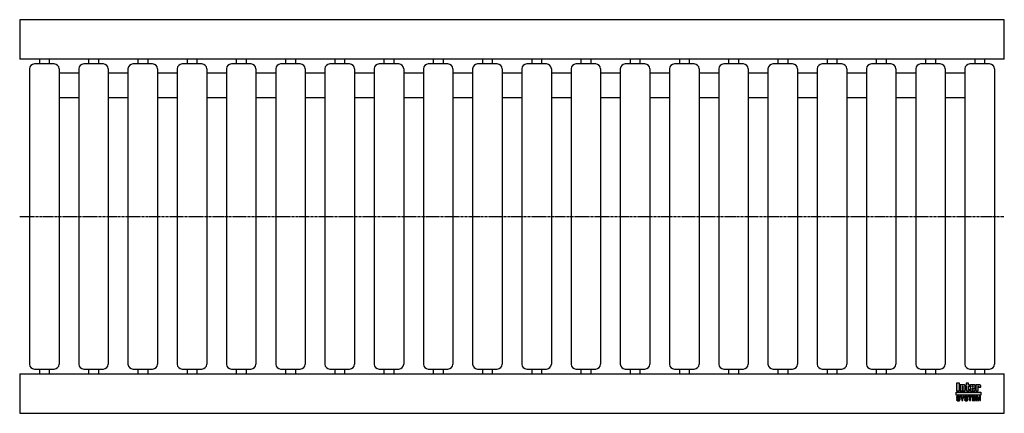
# Model space of a CAD drawing. Header units: millimetres. Extents: x 0 to 1000, y -200 to 200.
import ezdxf

# ---------------------------------------------------------------- set-up
doc = ezdxf.new("R2010")
doc.units = ezdxf.units.MM
doc.header["$LTSCALE"] = 2
doc.linetypes.add('CENTER', pattern=[2, 1.25, -0.25, 0.25, -0.25])
doc.layers.get('0').update_dxf_attribs({"linetype": 'CONTINUOUS', "lineweight": 50})
for name, color, linetype, lineweight in [('Centre Lines', 4, 'CENTER', 25), ('Frame', 1, 'CONTINUOUS', 25), ('Midi', 70, 'CONTINUOUS', 25), ('Rollers', 7, 'CONTINUOUS', 25)]:
    doc.layers.add(name, color=color, linetype=linetype, lineweight=lineweight)

# ---------------------------------------------------------------- blocks, each defined once
blk = doc.blocks.new('A$C0E344FC3')
at = {"layer": 'Rollers'}
for p, q in [((25, 155), (5, 155)), ((10, 160), (10, 155)), ((20, 160), (20, 155)), ((0, 150), (0, -150)), ((30, 150), (30, -150)), ((5, -155), (25, -155)), ((10, -155), (10, -160)), ((20, -155), (20, -160))]:
    blk.add_line(p, q, dxfattribs=at)
for centre, start, end in [((5, 150), 90, 180), ((25, 150), 0, 90), ((5, -150), 180, 270), ((25, -150), 270, 0)]:
    blk.add_arc(centre, 5, start, end, dxfattribs=at)

msp = doc.modelspace()

# ---------------------------------------------------------------- hatches: boundary and pattern name
at = {"layer": 'Frame'}
h = msp.add_hatch(color=254, dxfattribs=at)
h.paths.add_polyline_path([(973.3, -172.7), (973.3, -172.6), (973.4, -172.6), (973.4, -172.5), (973.4, -172.5), (973.5, -172.5), (973.6, -172.5), (973.7, -172.5), (973.7, -172.5), (973.8, -172.5), (973.8, -172.6), (973.9, -172.6), (973.9, -172.7), (973.9, -172.8), (973.9, -172.9), (973.9, -173.5), (976.1, -173.5), (976.1, -172.8), (976.1, -172.6), (976.1, -172.4), (976.1, -172.2), (976, -172), (975.9, -171.9), (975.9, -171.7), (975.8, -171.6), (975.7, -171.5), (975.6, -171.4), (975.5, -171.3), (975.4, -171.2), (975.2, -171.1), (975.1, -171.1), (974.9, -171), (974.7, -171), (974.6, -171), (974.5, -171), (974.4, -171), (974.3, -171), (974.2, -171), (974.1, -171.1), (974, -171.1), (973.9, -171.1), (973.9, -171.1), (973.8, -171.1), (973.7, -171.2), (973.6, -171.2), (973.5, -171.2), (973.5, -171.3), (973.4, -171.3), (973.3, -171.4), (973.2, -171.4), (973.2, -171), (971, -171), (971, -177.3), (973.3, -177.3), (973.3, -172.9), (973.3, -172.8)])
h.paths.add_polyline_path([(970.4, -172.5), (970.4, -172.3), (970.4, -172.1), (970.4, -171.9), (970.4, -171.8), (970.3, -171.7), (970.3, -171.5), (970.2, -171.4), (970.1, -171.3), (970, -171.3), (969.9, -171.2), (969.8, -171.1), (969.6, -171.1), (969.5, -171.1), (969.3, -171), (969.1, -171), (968.9, -171), (966.7, -171), (966.5, -171), (966.3, -171), (966.1, -171.1), (965.9, -171.1), (965.8, -171.1), (965.7, -171.2), (965.6, -171.3), (965.5, -171.3), (965.4, -171.4), (965.3, -171.5), (965.3, -171.7), (965.2, -171.8), (965.2, -171.9), (965.2, -172.1), (965.2, -172.3), (965.2, -172.5), (965.2, -175.9), (965.2, -176.1), (965.2, -176.3), (965.2, -176.4), (965.2, -176.6), (965.3, -176.7), (965.3, -176.8), (965.4, -176.9), (965.5, -177), (965.6, -177.1), (965.7, -177.1), (965.8, -177.2), (965.9, -177.2), (966.1, -177.3), (966.3, -177.3), (966.5, -177.3), (966.7, -177.3), (968.9, -177.3), (969.1, -177.3), (969.3, -177.3), (969.5, -177.3), (969.6, -177.2), (969.8, -177.2), (969.9, -177.1), (970, -177.1), (970.1, -177), (970.2, -176.9), (970.3, -176.8), (970.3, -176.7), (970.4, -176.6), (970.4, -176.4), (970.4, -176.3), (970.4, -176.1), (970.4, -175.9), (970.4, -174.8), (968.1, -174.8), (968.1, -175.6), (968.1, -175.8), (968.1, -175.8), (968.1, -175.9), (968, -176), (968, -176), (967.9, -176.1), (967.9, -176.1), (967.8, -176.1), (967.7, -176.1), (967.7, -176.1), (967.6, -176), (967.6, -176), (967.5, -175.9), (967.5, -175.8), (967.5, -175.8), (967.5, -175.6), (967.5, -174.3), (970.4, -174.3)])
h.paths.add_polyline_path([(968.1, -173.2), (967.5, -173.2), (967.5, -172.7), (967.5, -172.6), (967.5, -172.5), (967.5, -172.4), (967.5, -172.3), (967.6, -172.3), (967.6, -172.2), (967.7, -172.2), (967.8, -172.2), (967.9, -172.2), (968, -172.2), (968, -172.3), (968.1, -172.3), (968.1, -172.4), (968.1, -172.5), (968.1, -172.6), (968.1, -172.7)], flags=16)
h.paths.add_polyline_path([(963.7, -172.3), (964.6, -172.3), (964.6, -171), (963.7, -171), (963.7, -169.3), (961.4, -169.3), (961.4, -171), (960.8, -171), (960.8, -172.3), (961.4, -172.3), (961.4, -175.9), (961.4, -176.1), (961.4, -176.2), (961.4, -176.4), (961.5, -176.5), (961.5, -176.7), (961.6, -176.8), (961.6, -176.9), (961.7, -177), (961.8, -177), (961.9, -177.1), (962, -177.2), (962.2, -177.2), (962.3, -177.2), (962.5, -177.3), (962.7, -177.3), (962.9, -177.3), (964.6, -177.3), (964.6, -176.1), (964.2, -176.1), (964.1, -176.1), (964, -176.1), (963.9, -176.1), (963.8, -176), (963.8, -176), (963.7, -175.9), (963.7, -175.9), (963.7, -175.8)])
h.paths.add_polyline_path([(960.3, -172.8), (960.3, -172.6), (960.3, -172.4), (960.3, -172.2), (960.2, -172), (960.2, -171.9), (960.1, -171.7), (960, -171.6), (959.9, -171.5), (959.8, -171.4), (959.7, -171.3), (959.5, -171.2), (959.4, -171.1), (959.3, -171.1), (959.1, -171), (958.9, -171), (958.7, -171), (958.6, -171), (958.5, -171), (958.4, -171), (958.3, -171), (958.3, -171.1), (958.2, -171.1), (958.1, -171.1), (958, -171.1), (957.9, -171.1), (957.8, -171.2), (957.7, -171.2), (957.6, -171.2), (957.6, -171.3), (957.5, -171.3), (957.4, -171.4), (957.3, -171.4), (957.3, -171), (955.1, -171), (955.1, -177.3), (957.4, -177.3), (957.4, -172.9), (957.4, -172.8), (957.4, -172.7), (957.4, -172.6), (957.5, -172.6), (957.5, -172.5), (957.5, -172.5), (957.6, -172.5), (957.7, -172.5), (957.8, -172.5), (957.8, -172.5), (957.9, -172.5), (958, -172.6), (958, -172.6), (958, -172.7), (958, -172.8), (958, -172.9), (958, -177.3), (960.3, -177.3)])
h.paths.add_polyline_path([(954.4, -169.3), (951.3, -169.3), (951.3, -177.3), (954.4, -177.3)])
msp.add_hatch(color=1, dxfattribs=at).paths.add_polyline_path([(976.2, -181.6), (976.2, -178.4), (951.2, -178.4), (951.2, -181.6)])
h = msp.add_hatch(color=7, dxfattribs=at)
h.paths.add_polyline_path([(972.8, -182.7), (971.5, -182.7), (971.5, -187.1), (972.3, -187.1), (972.3, -183.4), (972.4, -183.4), (973.2, -187.1), (974.1, -187.1), (974.9, -183.4), (975, -183.4), (975, -187.1), (975.8, -187.1), (975.8, -182.7), (974.5, -182.7), (973.7, -186.2)])
h.paths.add_polyline_path([(970.8, -182.7), (967.5, -182.7), (967.5, -187.1), (970.9, -187.1), (970.9, -186.4), (968.4, -186.4), (968.4, -185.2), (970.6, -185.2), (970.6, -184.4), (968.4, -184.4), (968.4, -183.4), (970.8, -183.4)])
h.paths.add_polyline_path([(967.1, -182.7), (963.4, -182.7), (963.4, -183.4), (964.7, -183.4), (964.7, -187.1), (965.7, -187.1), (965.7, -183.4), (967.1, -183.4)])
h.paths.add_polyline_path([(962.5, -182.9), (962.3, -182.8), (962.2, -182.7), (962, -182.6), (961.8, -182.6), (961.5, -182.6), (961.3, -182.6), (961.1, -182.6), (960.9, -182.6), (960.7, -182.6), (960.6, -182.7), (960.4, -182.7), (960.3, -182.8), (960.2, -182.8), (960, -182.9), (959.9, -183), (959.9, -183.1), (959.8, -183.2), (959.7, -183.3), (959.7, -183.5), (959.6, -183.6), (959.6, -183.8), (959.6, -183.9), (959.6, -184.1), (959.6, -184.2), (959.6, -184.4), (959.7, -184.5), (959.8, -184.6), (959.8, -184.7), (959.9, -184.8), (960, -184.9), (960.1, -185), (960.2, -185), (960.3, -185.1), (960.5, -185.1), (960.6, -185.2), (960.8, -185.2), (960.9, -185.2), (961, -185.3), (961.1, -185.3), (961.2, -185.3), (961.2, -185.3), (961.3, -185.3), (961.3, -185.3), (961.4, -185.3), (961.4, -185.3), (961.5, -185.4), (961.7, -185.4), (961.8, -185.4), (962, -185.5), (962.1, -185.5), (962.2, -185.6), (962.3, -185.7), (962.3, -185.8), (962.3, -185.9), (962.3, -186.1), (962.2, -186.2), (962.1, -186.3), (962, -186.4), (961.8, -186.4), (961.7, -186.5), (961.5, -186.5), (961.3, -186.5), (961.2, -186.5), (961, -186.5), (960.8, -186.4), (960.7, -186.3), (960.6, -186.2), (960.5, -186.1), (960.4, -186), (960.4, -185.8), (959.5, -185.8), (959.5, -186), (959.6, -186.2), (959.6, -186.3), (959.7, -186.5), (959.8, -186.6), (959.9, -186.7), (960, -186.8), (960.1, -186.9), (960.2, -187), (960.4, -187.1), (960.5, -187.1), (960.7, -187.2), (960.9, -187.2), (961.1, -187.3), (961.3, -187.3), (961.5, -187.3), (961.6, -187.3), (961.6, -187.3), (961.8, -187.3), (961.9, -187.2), (962, -187.2), (962.2, -187.2), (962.3, -187.1), (962.5, -187), (962.6, -187), (962.7, -186.9), (962.9, -186.7), (963, -186.6), (963.1, -186.4), (963.1, -186.3), (963.2, -186.1), (963.2, -185.8), (963.2, -185.7), (963.2, -185.5), (963.2, -185.4), (963.1, -185.3), (963.1, -185.2), (963, -185.1), (963, -185.1), (962.9, -185), (962.8, -184.9), (962.7, -184.8), (962.6, -184.8), (962.5, -184.7), (962.4, -184.7), (962.2, -184.7), (962.1, -184.6), (961.9, -184.6), (961.8, -184.6), (961.8, -184.5), (961.7, -184.5), (961.6, -184.5), (961.6, -184.5), (961.5, -184.5), (961.4, -184.4), (961.3, -184.4), (961.3, -184.4), (961.2, -184.4), (961.1, -184.4), (961.1, -184.4), (961, -184.4), (960.9, -184.3), (960.9, -184.3), (960.8, -184.3), (960.7, -184.3), (960.6, -184.2), (960.6, -184.2), (960.5, -184.1), (960.5, -184), (960.5, -184), (960.5, -183.9), (960.4, -183.8), (960.5, -183.7), (960.5, -183.6), (960.6, -183.5), (960.7, -183.4), (960.8, -183.4), (961, -183.4), (961.1, -183.3), (961.2, -183.3), (961.4, -183.3), (961.6, -183.4), (961.7, -183.4), (961.9, -183.5), (962, -183.5), (962.1, -183.7), (962.1, -183.8), (962.2, -184), (963.1, -184), (963.1, -183.9), (963, -183.7), (963, -183.6), (963, -183.5), (962.9, -183.4), (962.9, -183.3), (962.8, -183.2), (962.7, -183), (962.6, -182.9)])
h.paths.add_polyline_path([(959.3, -182.7), (958.3, -182.7), (957.4, -184.6), (956.4, -182.7), (955.3, -182.7), (956.9, -185.5), (956.9, -187.1), (957.8, -187.1), (957.8, -185.5)])
h.paths.add_polyline_path([(954.4, -182.9), (954.2, -182.8), (954.1, -182.7), (953.9, -182.6), (953.7, -182.6), (953.5, -182.6), (953.2, -182.6), (953, -182.6), (952.8, -182.6), (952.7, -182.6), (952.5, -182.7), (952.4, -182.7), (952.2, -182.8), (952.1, -182.8), (952, -182.9), (951.9, -183), (951.8, -183.1), (951.7, -183.2), (951.6, -183.3), (951.6, -183.5), (951.6, -183.6), (951.5, -183.8), (951.5, -183.9), (951.5, -184.1), (951.5, -184.2), (951.6, -184.4), (951.6, -184.5), (951.7, -184.6), (951.7, -184.7), (951.8, -184.8), (951.9, -184.9), (952, -185), (952.2, -185), (952.3, -185.1), (952.4, -185.1), (952.5, -185.2), (952.7, -185.2), (952.8, -185.2), (953, -185.3), (953, -185.3), (953.1, -185.3), (953.1, -185.3), (953.2, -185.3), (953.3, -185.3), (953.3, -185.3), (953.4, -185.3), (953.4, -185.4), (953.6, -185.4), (953.7, -185.4), (953.9, -185.5), (954, -185.5), (954.1, -185.6), (954.2, -185.7), (954.2, -185.8), (954.2, -185.9), (954.2, -186.1), (954.1, -186.2), (954, -186.3), (953.9, -186.4), (953.8, -186.4), (953.6, -186.5), (953.4, -186.5), (953.2, -186.5), (953.1, -186.5), (952.9, -186.5), (952.8, -186.4), (952.6, -186.3), (952.5, -186.2), (952.4, -186.1), (952.4, -186), (952.4, -185.8), (951.5, -185.8), (951.5, -186), (951.5, -186.2), (951.5, -186.3), (951.6, -186.5), (951.7, -186.6), (951.8, -186.7), (951.9, -186.8), (952, -186.9), (952.1, -187), (952.3, -187.1), (952.5, -187.1), (952.6, -187.2), (952.8, -187.2), (953, -187.3), (953.2, -187.3), (953.4, -187.3), (953.5, -187.3), (953.6, -187.3), (953.7, -187.3), (953.8, -187.2), (954, -187.2), (954.1, -187.2), (954.3, -187.1), (954.4, -187), (954.5, -187), (954.7, -186.9), (954.8, -186.7), (954.9, -186.6), (955, -186.4), (955.1, -186.3), (955.1, -186.1), (955.1, -185.8), (955.1, -185.7), (955.1, -185.5), (955.1, -185.4), (955.1, -185.3), (955, -185.2), (955, -185.1), (954.9, -185.1), (954.8, -185), (954.7, -184.9), (954.6, -184.8), (954.5, -184.8), (954.4, -184.7), (954.3, -184.7), (954.1, -184.7), (954, -184.6), (953.8, -184.6), (953.8, -184.6), (953.7, -184.5), (953.6, -184.5), (953.6, -184.5), (953.5, -184.5), (953.4, -184.5), (953.3, -184.4), (953.3, -184.4), (953.2, -184.4), (953.1, -184.4), (953.1, -184.4), (953, -184.4), (952.9, -184.4), (952.9, -184.3), (952.8, -184.3), (952.7, -184.3), (952.6, -184.3), (952.6, -184.2), (952.5, -184.2), (952.5, -184.1), (952.4, -184), (952.4, -184), (952.4, -183.9), (952.4, -183.8), (952.4, -183.7), (952.5, -183.6), (952.6, -183.5), (952.7, -183.4), (952.8, -183.4), (952.9, -183.4), (953, -183.3), (953.2, -183.3), (953.3, -183.3), (953.5, -183.4), (953.7, -183.4), (953.8, -183.5), (953.9, -183.5), (954, -183.7), (954.1, -183.8), (954.1, -184), (955, -184), (955, -183.9), (955, -183.7), (955, -183.6), (954.9, -183.5), (954.9, -183.4), (954.8, -183.3), (954.7, -183.2), (954.6, -183), (954.5, -182.9)])

# ---------------------------------------------------------------- linework, layer by layer
at = {"layer": 'Centre Lines'}
msp.add_line((0, 0), (1000, 0), dxfattribs=at)
at = {"layer": 'Frame', "color": 7, "linetype": 'Continuous'}
for p, q in [((951.3, -169.3), (951.3, -177.3)), ((954.4, -169.3), (951.3, -169.3)), ((954.4, -177.3), (954.4, -169.3)), ((963.7, -169.3), (961.4, -169.3)), ((961.4, -169.3), (961.4, -171)), ((963.7, -171), (963.7, -169.3)), ((951.3, -177.3), (954.4, -177.3)), ((955.1, -171), (955.1, -177.3)), ((957.3, -171), (955.1, -171)), ((955.1, -177.3), (957.4, -177.3)), ((957.3, -171.4), (957.3, -171)), ((957.4, -171.4), (957.3, -171.4)), ((957.5, -171.3), (957.4, -171.4)), ((957.4, -172.7), (957.4, -172.6)), ((957.4, -172.6), (957.5, -172.6)), ((957.4, -172.8), (957.4, -172.7)), ((957.4, -172.9), (957.4, -172.8)), ((957.4, -177.3), (957.4, -172.9)), ((957.6, -171.3), (957.5, -171.3)), ((957.5, -172.6), (957.5, -172.5)), ((957.5, -172.5), (957.5, -172.5)), ((957.5, -172.5), (957.6, -172.5)), ((957.7, -171.2), (957.6, -171.2)), ((957.6, -171.2), (957.6, -171.3)), ((957.6, -172.5), (957.7, -172.5)), ((957.8, -171.2), (957.7, -171.2)), ((957.7, -172.5), (957.8, -172.5)), ((957.9, -171.1), (957.8, -171.2)), ((957.8, -172.5), (957.8, -172.5)), ((957.8, -172.5), (957.9, -172.5)), ((958, -171.1), (957.9, -171.1)), ((957.9, -172.5), (958, -172.6)), ((958.1, -171.1), (958, -171.1)), ((958, -172.6), (958, -172.7)), ((958, -172.6), (958, -172.6)), ((958, -172.7), (958, -172.8)), ((958, -172.8), (958, -172.9)), ((958, -172.9), (958, -177.3)), ((958, -177.3), (960.3, -177.3)), ((958.2, -171.1), (958.1, -171.1)), ((958.3, -171.1), (958.2, -171.1)), ((958.4, -171), (958.3, -171)), ((958.3, -171), (958.3, -171.1)), ((958.5, -171), (958.4, -171)), ((958.6, -171), (958.5, -171)), ((958.7, -171), (958.6, -171)), ((958.9, -171), (958.7, -171)), ((959.1, -171), (958.9, -171)), ((959.3, -171.1), (959.1, -171)), ((959.4, -171.1), (959.3, -171.1)), ((959.5, -171.2), (959.4, -171.1)), ((959.7, -171.3), (959.5, -171.2)), ((959.8, -171.4), (959.7, -171.3)), ((959.9, -171.5), (959.8, -171.4)), ((960, -171.6), (959.9, -171.5)), ((960.1, -171.7), (960, -171.6)), ((960.2, -171.9), (960.1, -171.7)), ((960.2, -172), (960.2, -171.9)), ((960.3, -172.2), (960.2, -172)), ((960.3, -172.4), (960.3, -172.2)), ((960.3, -172.6), (960.3, -172.4)), ((960.3, -172.8), (960.3, -172.6)), ((960.3, -177.3), (960.3, -172.8)), ((961.4, -171), (960.8, -171)), ((960.8, -171), (960.8, -172.3)), ((960.8, -172.3), (961.4, -172.3)), ((961.4, -172.3), (961.4, -175.9)), ((961.4, -175.9), (961.4, -176.1)), ((961.4, -176.1), (961.4, -176.2)), ((961.4, -176.2), (961.4, -176.4)), ((961.4, -176.4), (961.5, -176.5)), ((961.5, -176.5), (961.5, -176.7)), ((961.5, -176.7), (961.6, -176.8)), ((961.6, -176.8), (961.6, -176.9)), ((961.6, -176.9), (961.7, -177)), ((961.7, -177), (961.8, -177)), ((961.8, -177), (961.9, -177.1)), ((961.9, -177.1), (962, -177.2)), ((962, -177.2), (962.2, -177.2)), ((962.2, -177.2), (962.3, -177.2)), ((962.3, -177.2), (962.5, -177.3)), ((962.5, -177.3), (962.7, -177.3)), ((962.7, -177.3), (962.9, -177.3)), ((962.9, -177.3), (964.6, -177.3)), ((964.6, -171), (963.7, -171)), ((963.7, -175.8), (963.7, -172.3)), ((963.7, -172.3), (964.6, -172.3)), ((963.7, -175.9), (963.7, -175.8)), ((963.8, -176), (963.7, -175.9)), ((963.7, -175.9), (963.7, -175.9)), ((963.9, -176.1), (963.8, -176)), ((963.8, -176), (963.8, -176)), ((964, -176.1), (963.9, -176.1)), ((964.1, -176.1), (964, -176.1)), ((964.2, -176.1), (964.1, -176.1)), ((964.6, -176.1), (964.2, -176.1)), ((964.6, -172.3), (964.6, -171)), ((964.6, -177.3), (964.6, -176.1)), ((965.3, -171.7), (965.2, -171.8)), ((965.2, -171.8), (965.2, -171.9)), ((965.2, -171.9), (965.2, -172.1)), ((965.2, -172.1), (965.2, -172.3)), ((965.2, -172.3), (965.2, -172.5)), ((965.2, -172.5), (965.2, -175.9)), ((965.2, -175.9), (965.2, -176.1)), ((965.2, -176.1), (965.2, -176.3)), ((965.2, -176.3), (965.2, -176.4)), ((965.2, -176.4), (965.2, -176.6)), ((965.2, -176.6), (965.3, -176.7)), ((965.4, -171.4), (965.3, -171.5)), ((965.3, -171.5), (965.3, -171.7)), ((965.3, -176.7), (965.3, -176.8)), ((965.3, -176.8), (965.4, -176.9)), ((965.5, -171.3), (965.4, -171.4)), ((965.4, -176.9), (965.5, -177)), ((965.6, -171.3), (965.5, -171.3)), ((965.5, -177), (965.6, -177.1)), ((965.7, -171.2), (965.6, -171.3)), ((965.6, -177.1), (965.7, -177.1)), ((965.8, -171.1), (965.7, -171.2)), ((965.7, -177.1), (965.8, -177.2)), ((965.9, -171.1), (965.8, -171.1)), ((965.8, -177.2), (965.9, -177.2)), ((966.1, -171.1), (965.9, -171.1)), ((965.9, -177.2), (966.1, -177.3)), ((966.3, -171), (966.1, -171.1)), ((966.1, -177.3), (966.3, -177.3)), ((966.5, -171), (966.3, -171)), ((966.3, -177.3), (966.5, -177.3)), ((966.7, -171), (966.5, -171)), ((966.5, -177.3), (966.7, -177.3)), ((968.9, -171), (966.7, -171)), ((966.7, -177.3), (968.9, -177.3)), ((967.5, -172.4), (967.5, -172.3)), ((967.5, -172.3), (967.6, -172.3)), ((967.5, -172.5), (967.5, -172.4)), ((967.5, -172.6), (967.5, -172.5)), ((967.5, -172.7), (967.5, -172.6)), ((967.5, -173.2), (967.5, -172.7)), ((968.1, -173.2), (967.5, -173.2)), ((967.5, -175.6), (967.5, -174.3)), ((967.5, -174.3), (970.4, -174.3)), ((967.5, -175.8), (967.5, -175.6)), ((967.5, -175.9), (967.5, -175.8)), ((967.5, -175.8), (967.5, -175.8)), ((967.6, -176), (967.5, -175.9)), ((967.6, -172.3), (967.6, -172.2)), ((967.6, -172.2), (967.7, -172.2)), ((967.7, -176.1), (967.6, -176)), ((967.6, -176), (967.6, -176)), ((967.7, -172.2), (967.8, -172.2)), ((967.8, -176.1), (967.7, -176.1)), ((967.7, -176.1), (967.7, -176.1)), ((967.8, -172.2), (967.9, -172.2)), ((967.9, -176.1), (967.8, -176.1)), ((967.9, -172.2), (968, -172.2)), ((968, -176), (967.9, -176.1)), ((967.9, -176.1), (967.9, -176.1)), ((968, -172.2), (968, -172.3)), ((968, -172.3), (968.1, -172.3)), ((968.1, -175.9), (968, -176)), ((968, -176), (968, -176)), ((968.1, -172.3), (968.1, -172.4)), ((968.1, -172.4), (968.1, -172.5)), ((968.1, -172.5), (968.1, -172.6)), ((968.1, -172.6), (968.1, -172.7)), ((968.1, -172.7), (968.1, -173.2)), ((968.1, -174.8), (968.1, -175.6)), ((970.4, -174.8), (968.1, -174.8)), ((968.1, -175.6), (968.1, -175.8)), ((968.1, -175.8), (968.1, -175.8)), ((968.1, -175.8), (968.1, -175.9)), ((969.1, -171), (968.9, -171)), ((968.9, -177.3), (969.1, -177.3)), ((969.3, -171), (969.1, -171)), ((969.1, -177.3), (969.3, -177.3)), ((969.5, -171.1), (969.3, -171)), ((969.3, -177.3), (969.5, -177.3)), ((969.6, -171.1), (969.5, -171.1)), ((969.5, -177.3), (969.6, -177.2)), ((969.8, -171.1), (969.6, -171.1)), ((969.6, -177.2), (969.8, -177.2)), ((969.9, -171.2), (969.8, -171.1)), ((969.8, -177.2), (969.9, -177.1)), ((970, -171.3), (969.9, -171.2)), ((969.9, -177.1), (970, -177.1)), ((970.1, -171.3), (970, -171.3)), ((970, -177.1), (970.1, -177)), ((970.2, -171.4), (970.1, -171.3)), ((970.1, -177), (970.2, -176.9)), ((970.3, -171.5), (970.2, -171.4)), ((970.2, -176.9), (970.3, -176.8)), ((970.3, -171.7), (970.3, -171.5)), ((970.4, -171.8), (970.3, -171.7)), ((970.3, -176.7), (970.4, -176.6)), ((970.3, -176.8), (970.3, -176.7)), ((970.4, -171.9), (970.4, -171.8)), ((970.4, -172.1), (970.4, -171.9)), ((970.4, -172.3), (970.4, -172.1)), ((970.4, -172.5), (970.4, -172.3)), ((970.4, -174.3), (970.4, -172.5)), ((970.4, -175.9), (970.4, -174.8)), ((970.4, -176.1), (970.4, -175.9)), ((970.4, -176.3), (970.4, -176.1)), ((970.4, -176.4), (970.4, -176.3)), ((970.4, -176.6), (970.4, -176.4)), ((971, -171), (971, -177.3)), ((973.2, -171), (971, -171)), ((971, -177.3), (973.3, -177.3)), ((973.2, -171.4), (973.2, -171)), ((973.3, -171.4), (973.2, -171.4)), ((973.4, -171.3), (973.3, -171.4)), ((973.3, -172.7), (973.3, -172.6)), ((973.3, -172.6), (973.4, -172.6)), ((973.3, -172.8), (973.3, -172.7)), ((973.3, -172.9), (973.3, -172.8)), ((973.3, -177.3), (973.3, -172.9)), ((973.5, -171.3), (973.4, -171.3)), ((973.4, -172.6), (973.4, -172.5)), ((973.4, -172.5), (973.4, -172.5)), ((973.4, -172.5), (973.5, -172.5)), ((973.6, -171.2), (973.5, -171.2)), ((973.5, -171.2), (973.5, -171.3)), ((973.5, -172.5), (973.6, -172.5)), ((973.7, -171.2), (973.6, -171.2)), ((973.6, -172.5), (973.7, -172.5)), ((973.8, -171.1), (973.7, -171.2)), ((973.7, -172.5), (973.7, -172.5)), ((973.7, -172.5), (973.8, -172.5)), ((973.9, -171.1), (973.8, -171.1)), ((973.8, -172.5), (973.8, -172.6)), ((973.8, -172.6), (973.9, -172.6)), ((974, -171.1), (973.9, -171.1)), ((973.9, -171.1), (973.9, -171.1)), ((973.9, -172.6), (973.9, -172.7)), ((973.9, -172.7), (973.9, -172.8)), ((973.9, -172.8), (973.9, -172.9)), ((973.9, -172.9), (973.9, -173.5)), ((973.9, -173.5), (976.1, -173.5)), ((974.1, -171.1), (974, -171.1)), ((974.2, -171), (974.1, -171.1)), ((974.3, -171), (974.2, -171)), ((974.4, -171), (974.3, -171)), ((974.5, -171), (974.4, -171)), ((974.6, -171), (974.5, -171)), ((974.7, -171), (974.6, -171)), ((974.9, -171), (974.7, -171)), ((975.1, -171.1), (974.9, -171)), ((975.2, -171.1), (975.1, -171.1)), ((975.4, -171.2), (975.2, -171.1)), ((975.5, -171.3), (975.4, -171.2)), ((975.6, -171.4), (975.5, -171.3)), ((975.7, -171.5), (975.6, -171.4)), ((975.8, -171.6), (975.7, -171.5)), ((975.9, -171.7), (975.8, -171.6)), ((975.9, -171.9), (975.9, -171.7)), ((976, -172), (975.9, -171.9)), ((976.1, -172.2), (976, -172)), ((976.1, -172.4), (976.1, -172.2)), ((976.1, -172.6), (976.1, -172.4)), ((976.1, -172.8), (976.1, -172.6)), ((976.1, -173.5), (976.1, -172.8)), ((951.6, -183.6), (951.5, -183.8)), ((951.5, -183.8), (951.5, -183.9)), ((951.5, -183.9), (951.5, -184.1)), ((951.5, -184.1), (951.5, -184.2)), ((951.5, -184.2), (951.6, -184.4)), ((951.5, -185.8), (951.5, -186)), ((952.4, -185.8), (951.5, -185.8)), ((951.5, -186), (951.5, -186.2)), ((951.5, -186.2), (951.5, -186.3)), ((951.5, -186.3), (951.6, -186.5)), ((951.7, -183.2), (951.6, -183.3)), ((951.6, -183.3), (951.6, -183.5)), ((951.6, -183.5), (951.6, -183.6)), ((951.6, -184.4), (951.6, -184.5)), ((951.6, -184.5), (951.7, -184.6)), ((951.6, -186.5), (951.7, -186.6)), ((951.8, -183.1), (951.7, -183.2)), ((951.7, -184.6), (951.7, -184.7)), ((951.7, -184.7), (951.8, -184.8)), ((951.7, -186.6), (951.8, -186.7)), ((951.9, -183), (951.8, -183.1)), ((951.8, -184.8), (951.9, -184.9)), ((951.8, -186.7), (951.9, -186.8)), ((952, -182.9), (951.9, -183)), ((951.9, -184.9), (952, -185)), ((951.9, -186.8), (952, -186.9)), ((952.1, -182.8), (952, -182.9)), ((952, -185), (952.2, -185)), ((952, -186.9), (952.1, -187)), ((952.2, -182.8), (952.1, -182.8)), ((952.1, -187), (952.3, -187.1)), ((952.4, -182.7), (952.2, -182.8)), ((952.2, -185), (952.3, -185.1)), ((952.3, -185.1), (952.4, -185.1)), ((952.3, -187.1), (952.5, -187.1)), ((952.5, -182.7), (952.4, -182.7)), ((952.4, -183.7), (952.5, -183.6)), ((952.4, -183.8), (952.4, -183.7)), ((952.4, -183.9), (952.4, -183.8)), ((952.4, -184), (952.4, -183.9)), ((952.5, -184.1), (952.4, -184)), ((952.4, -184), (952.4, -184)), ((952.4, -185.1), (952.5, -185.2)), ((952.4, -186), (952.4, -185.8)), ((952.4, -186.1), (952.4, -186)), ((952.5, -186.2), (952.4, -186.1)), ((952.7, -182.6), (952.5, -182.7)), ((952.5, -183.6), (952.6, -183.5)), ((952.5, -184.2), (952.5, -184.1)), ((952.6, -184.2), (952.5, -184.2)), ((952.5, -185.2), (952.7, -185.2)), ((952.6, -186.3), (952.5, -186.2)), ((952.5, -187.1), (952.6, -187.2)), ((952.6, -183.5), (952.7, -183.4)), ((952.6, -184.3), (952.6, -184.2)), ((952.7, -184.3), (952.6, -184.3)), ((952.8, -186.4), (952.6, -186.3)), ((952.6, -187.2), (952.8, -187.2)), ((952.8, -182.6), (952.7, -182.6)), ((952.7, -183.4), (952.8, -183.4)), ((952.8, -184.3), (952.7, -184.3)), ((952.7, -185.2), (952.8, -185.2)), ((953, -182.6), (952.8, -182.6)), ((952.8, -183.4), (952.9, -183.4)), ((952.9, -184.3), (952.8, -184.3)), ((952.8, -185.2), (953, -185.3)), ((952.9, -186.5), (952.8, -186.4)), ((952.8, -187.2), (953, -187.3)), ((952.9, -183.4), (953, -183.3)), ((952.9, -184.4), (952.9, -184.3)), ((953, -184.4), (952.9, -184.4)), ((953.1, -186.5), (952.9, -186.5)), ((953.2, -182.6), (953, -182.6)), ((953, -183.3), (953.2, -183.3)), ((953.1, -184.4), (953, -184.4)), ((953, -185.3), (953, -185.3)), ((953, -185.3), (953.1, -185.3)), ((953, -187.3), (953.2, -187.3)), ((953.2, -184.4), (953.1, -184.4)), ((953.1, -184.4), (953.1, -184.4)), ((953.1, -185.3), (953.1, -185.3)), ((953.1, -185.3), (953.2, -185.3)), ((953.2, -186.5), (953.1, -186.5)), ((953.5, -182.6), (953.2, -182.6)), ((953.2, -183.3), (953.3, -183.3)), ((953.3, -184.4), (953.2, -184.4)), ((953.2, -185.3), (953.3, -185.3)), ((953.4, -186.5), (953.2, -186.5)), ((953.2, -187.3), (953.4, -187.3)), ((953.3, -183.3), (953.5, -183.4)), ((953.4, -184.5), (953.3, -184.4)), ((953.3, -184.4), (953.3, -184.4)), ((953.3, -185.3), (953.3, -185.3)), ((953.3, -185.3), (953.4, -185.3)), ((953.5, -184.5), (953.4, -184.5)), ((953.4, -185.3), (953.4, -185.4)), ((953.4, -185.4), (953.6, -185.4)), ((953.6, -186.5), (953.4, -186.5)), ((953.4, -187.3), (953.5, -187.3)), ((953.7, -182.6), (953.5, -182.6)), ((953.5, -183.4), (953.7, -183.4)), ((953.6, -184.5), (953.5, -184.5)), ((953.5, -187.3), (953.6, -187.3)), ((953.7, -184.5), (953.6, -184.5)), ((953.6, -184.5), (953.6, -184.5)), ((953.6, -185.4), (953.7, -185.4)), ((953.8, -186.4), (953.6, -186.5)), ((953.6, -187.3), (953.7, -187.3)), ((953.9, -182.6), (953.7, -182.6)), ((953.7, -183.4), (953.8, -183.5)), ((953.8, -184.6), (953.7, -184.5)), ((953.7, -185.4), (953.9, -185.5)), ((953.7, -187.3), (953.8, -187.2)), ((953.8, -183.5), (953.9, -183.5)), ((954, -184.6), (953.8, -184.6)), ((953.8, -184.6), (953.8, -184.6)), ((953.9, -186.4), (953.8, -186.4)), ((953.8, -187.2), (954, -187.2)), ((954.1, -182.7), (953.9, -182.6)), ((953.9, -183.5), (954, -183.7)), ((953.9, -185.5), (954, -185.5)), ((954, -186.3), (953.9, -186.4)), ((954, -183.7), (954.1, -183.8)), ((954.1, -184.7), (954, -184.6)), ((954, -185.5), (954.1, -185.6)), ((954.1, -186.2), (954, -186.3)), ((954, -187.2), (954.1, -187.2)), ((954.2, -182.8), (954.1, -182.7)), ((954.1, -183.8), (954.1, -184)), ((954.1, -184), (955, -184)), ((954.3, -184.7), (954.1, -184.7)), ((954.1, -185.6), (954.2, -185.7)), ((954.2, -186.1), (954.1, -186.2)), ((954.1, -187.2), (954.3, -187.1)), ((954.4, -182.9), (954.2, -182.8)), ((954.2, -185.7), (954.2, -185.8)), ((954.2, -185.8), (954.2, -185.9)), ((954.2, -185.9), (954.2, -186.1)), ((954.4, -184.7), (954.3, -184.7)), ((954.3, -187.1), (954.4, -187)), ((954.5, -182.9), (954.4, -182.9)), ((954.5, -184.8), (954.4, -184.7)), ((954.4, -187), (954.5, -187)), ((954.6, -183), (954.5, -182.9)), ((954.6, -184.8), (954.5, -184.8)), ((954.5, -187), (954.7, -186.9)), ((954.7, -183.2), (954.6, -183)), ((954.7, -184.9), (954.6, -184.8)), ((954.8, -183.3), (954.7, -183.2)), ((954.8, -185), (954.7, -184.9)), ((954.7, -186.9), (954.8, -186.7)), ((954.9, -183.4), (954.8, -183.3)), ((954.9, -185.1), (954.8, -185)), ((954.8, -186.7), (954.9, -186.6)), ((954.9, -183.5), (954.9, -183.4)), ((955, -183.6), (954.9, -183.5)), ((955, -185.1), (954.9, -185.1)), ((954.9, -186.6), (955, -186.4)), ((955, -183.7), (955, -183.6)), ((955, -183.9), (955, -183.7)), ((955, -184), (955, -183.9)), ((955, -185.2), (955, -185.1)), ((955.1, -185.3), (955, -185.2)), ((955, -186.4), (955.1, -186.3)), ((955.1, -185.4), (955.1, -185.3)), ((955.1, -185.5), (955.1, -185.4)), ((955.1, -185.7), (955.1, -185.5)), ((955.1, -185.8), (955.1, -185.7)), ((955.1, -186.1), (955.1, -185.8)), ((955.1, -186.3), (955.1, -186.1)), ((955.3, -182.7), (956.9, -185.5)), ((956.4, -182.7), (955.3, -182.7)), ((957.4, -184.6), (956.4, -182.7)), ((956.9, -185.5), (956.9, -187.1)), ((956.9, -187.1), (957.8, -187.1)), ((958.3, -182.7), (957.4, -184.6)), ((957.8, -185.5), (959.3, -182.7)), ((957.8, -187.1), (957.8, -185.5)), ((959.3, -182.7), (958.3, -182.7)), ((959.5, -185.8), (959.5, -186)), ((960.4, -185.8), (959.5, -185.8)), ((959.5, -186), (959.6, -186.2)), ((959.7, -183.5), (959.6, -183.6)), ((959.6, -183.6), (959.6, -183.8)), ((959.6, -183.8), (959.6, -183.9)), ((959.6, -183.9), (959.6, -184.1)), ((959.6, -184.1), (959.6, -184.2)), ((959.6, -184.2), (959.6, -184.4)), ((959.6, -184.4), (959.7, -184.5)), ((959.6, -186.2), (959.6, -186.3)), ((959.6, -186.3), (959.7, -186.5)), ((959.8, -183.2), (959.7, -183.3)), ((959.7, -183.3), (959.7, -183.5)), ((959.7, -184.5), (959.8, -184.6)), ((959.7, -186.5), (959.8, -186.6)), ((959.9, -183.1), (959.8, -183.2)), ((959.8, -184.6), (959.8, -184.7)), ((959.8, -184.7), (959.9, -184.8)), ((959.8, -186.6), (959.9, -186.7)), ((960, -182.9), (959.9, -183)), ((959.9, -183), (959.9, -183.1)), ((959.9, -184.8), (960, -184.9)), ((959.9, -186.7), (960, -186.8)), ((960.2, -182.8), (960, -182.9)), ((960, -184.9), (960.1, -185)), ((960, -186.8), (960.1, -186.9)), ((960.1, -185), (960.2, -185)), ((960.1, -186.9), (960.2, -187)), ((960.3, -182.8), (960.2, -182.8)), ((960.2, -185), (960.3, -185.1)), ((960.2, -187), (960.4, -187.1)), ((960.4, -182.7), (960.3, -182.8)), ((960.3, -185.1), (960.5, -185.1)), ((960.6, -182.7), (960.4, -182.7)), ((960.4, -183.8), (960.5, -183.7)), ((960.5, -183.9), (960.4, -183.8)), ((960.4, -186), (960.4, -185.8)), ((960.5, -186.1), (960.4, -186)), ((960.4, -187.1), (960.5, -187.1)), ((960.5, -183.6), (960.6, -183.5)), ((960.5, -183.7), (960.5, -183.6)), ((960.5, -184), (960.5, -183.9)), ((960.5, -184.1), (960.5, -184)), ((960.5, -184), (960.5, -184)), ((960.6, -184.2), (960.5, -184.1)), ((960.5, -185.1), (960.6, -185.2)), ((960.6, -186.2), (960.5, -186.1)), ((960.5, -187.1), (960.7, -187.2)), ((960.7, -182.6), (960.6, -182.7)), ((960.6, -183.5), (960.7, -183.4)), ((960.7, -184.3), (960.6, -184.2)), ((960.6, -184.2), (960.6, -184.2)), ((960.6, -185.2), (960.8, -185.2)), ((960.7, -186.3), (960.6, -186.2)), ((960.9, -182.6), (960.7, -182.6)), ((960.7, -183.4), (960.8, -183.4)), ((960.8, -184.3), (960.7, -184.3)), ((960.8, -186.4), (960.7, -186.3)), ((960.7, -187.2), (960.9, -187.2)), ((960.8, -183.4), (961, -183.4)), ((960.9, -184.3), (960.8, -184.3)), ((960.8, -185.2), (960.9, -185.2)), ((961, -186.5), (960.8, -186.4)), ((961.1, -182.6), (960.9, -182.6)), ((961, -184.4), (960.9, -184.3)), ((960.9, -184.3), (960.9, -184.3)), ((960.9, -185.2), (961, -185.3)), ((960.9, -187.2), (961.1, -187.3)), ((961, -183.4), (961.1, -183.3)), ((961.1, -184.4), (961, -184.4)), ((961, -185.3), (961.1, -185.3)), ((961.2, -186.5), (961, -186.5)), ((961.3, -182.6), (961.1, -182.6)), ((961.1, -183.3), (961.2, -183.3)), ((961.2, -184.4), (961.1, -184.4)), ((961.1, -184.4), (961.1, -184.4)), ((961.1, -185.3), (961.2, -185.3)), ((961.1, -187.3), (961.3, -187.3)), ((961.2, -183.3), (961.4, -183.3)), ((961.3, -184.4), (961.2, -184.4)), ((961.2, -185.3), (961.2, -185.3)), ((961.2, -185.3), (961.3, -185.3)), ((961.3, -186.5), (961.2, -186.5)), ((961.5, -182.6), (961.3, -182.6)), ((961.3, -184.4), (961.3, -184.4)), ((961.4, -184.4), (961.3, -184.4)), ((961.3, -185.3), (961.3, -185.3)), ((961.3, -185.3), (961.4, -185.3)), ((961.5, -186.5), (961.3, -186.5)), ((961.3, -187.3), (961.5, -187.3)), ((961.4, -183.3), (961.6, -183.4)), ((961.5, -184.5), (961.4, -184.4)), ((961.4, -185.3), (961.4, -185.3)), ((961.4, -185.3), (961.5, -185.4)), ((961.8, -182.6), (961.5, -182.6)), ((961.6, -184.5), (961.5, -184.5)), ((961.5, -185.4), (961.7, -185.4)), ((961.7, -186.5), (961.5, -186.5)), ((961.5, -187.3), (961.6, -187.3)), ((961.6, -183.4), (961.7, -183.4)), ((961.7, -184.5), (961.6, -184.5)), ((961.6, -184.5), (961.6, -184.5)), ((961.6, -187.3), (961.8, -187.3)), ((961.6, -187.3), (961.6, -187.3)), ((961.7, -183.4), (961.9, -183.5)), ((961.8, -184.5), (961.7, -184.5)), ((961.7, -185.4), (961.8, -185.4)), ((961.8, -186.4), (961.7, -186.5)), ((962, -182.6), (961.8, -182.6)), ((961.8, -184.6), (961.8, -184.5)), ((961.9, -184.6), (961.8, -184.6)), ((961.8, -185.4), (962, -185.5)), ((962, -186.4), (961.8, -186.4)), ((961.8, -187.3), (961.9, -187.2)), ((961.9, -183.5), (962, -183.5)), ((962.1, -184.6), (961.9, -184.6)), ((961.9, -187.2), (962, -187.2)), ((962.2, -182.7), (962, -182.6)), ((962, -183.5), (962.1, -183.7)), ((962, -185.5), (962.1, -185.5)), ((962.1, -186.3), (962, -186.4)), ((962, -187.2), (962.2, -187.2)), ((962.1, -183.7), (962.1, -183.8)), ((962.1, -183.8), (962.2, -184)), ((962.2, -184.7), (962.1, -184.6)), ((962.1, -185.5), (962.2, -185.6)), ((962.2, -186.2), (962.1, -186.3)), ((962.3, -182.8), (962.2, -182.7)), ((962.2, -184), (963.1, -184)), ((962.4, -184.7), (962.2, -184.7)), ((962.2, -185.6), (962.3, -185.7)), ((962.3, -186.1), (962.2, -186.2)), ((962.2, -187.2), (962.3, -187.1)), ((962.5, -182.9), (962.3, -182.8)), ((962.3, -185.7), (962.3, -185.8)), ((962.3, -185.8), (962.3, -185.9)), ((962.3, -185.9), (962.3, -186.1)), ((962.3, -187.1), (962.5, -187)), ((962.5, -184.7), (962.4, -184.7)), ((962.6, -182.9), (962.5, -182.9)), ((962.6, -184.8), (962.5, -184.7)), ((962.5, -187), (962.6, -187)), ((962.7, -183), (962.6, -182.9)), ((962.7, -184.8), (962.6, -184.8)), ((962.6, -187), (962.7, -186.9)), ((962.8, -183.2), (962.7, -183)), ((962.8, -184.9), (962.7, -184.8)), ((962.7, -186.9), (962.9, -186.7)), ((962.9, -183.3), (962.8, -183.2)), ((962.9, -185), (962.8, -184.9)), ((962.9, -183.4), (962.9, -183.3)), ((963, -183.5), (962.9, -183.4)), ((963, -185.1), (962.9, -185)), ((962.9, -186.7), (963, -186.6)), ((963, -183.6), (963, -183.5)), ((963, -183.7), (963, -183.6)), ((963.1, -183.9), (963, -183.7)), ((963.1, -185.2), (963, -185.1)), ((963, -185.1), (963, -185.1)), ((963, -186.6), (963.1, -186.4)), ((963.1, -184), (963.1, -183.9)), ((963.1, -185.3), (963.1, -185.2)), ((963.2, -185.4), (963.1, -185.3)), ((963.1, -186.3), (963.2, -186.1)), ((963.1, -186.4), (963.1, -186.3)), ((963.2, -185.5), (963.2, -185.4)), ((963.2, -185.7), (963.2, -185.5)), ((963.2, -185.8), (963.2, -185.7)), ((963.2, -186.1), (963.2, -185.8)), ((967.1, -182.7), (963.4, -182.7)), ((963.4, -182.7), (963.4, -183.4)), ((963.4, -183.4), (964.7, -183.4)), ((964.7, -183.4), (964.7, -187.1)), ((964.7, -187.1), (965.7, -187.1)), ((965.7, -183.4), (967.1, -183.4)), ((965.7, -187.1), (965.7, -183.4)), ((967.1, -183.4), (967.1, -182.7)), ((967.5, -182.7), (967.5, -187.1)), ((970.8, -182.7), (967.5, -182.7)), ((967.5, -187.1), (970.9, -187.1)), ((968.4, -184.4), (968.4, -183.4)), ((968.4, -183.4), (970.8, -183.4)), ((970.6, -184.4), (968.4, -184.4)), ((968.4, -186.4), (968.4, -185.2)), ((968.4, -185.2), (970.6, -185.2)), ((970.9, -186.4), (968.4, -186.4)), ((970.6, -185.2), (970.6, -184.4)), ((970.8, -183.4), (970.8, -182.7)), ((970.9, -187.1), (970.9, -186.4)), ((971.5, -182.7), (971.5, -187.1)), ((972.8, -182.7), (971.5, -182.7)), ((971.5, -187.1), (972.3, -187.1)), ((972.3, -187.1), (972.3, -183.4)), ((972.3, -183.4), (972.4, -183.4)), ((972.4, -183.4), (973.2, -187.1)), ((973.7, -186.2), (972.8, -182.7)), ((973.2, -187.1), (974.1, -187.1)), ((974.5, -182.7), (973.7, -186.2)), ((973.7, -186.2), (973.7, -186.2)), ((974.1, -187.1), (974.9, -183.4)), ((975.8, -182.7), (974.5, -182.7)), ((974.9, -183.4), (975, -183.4)), ((975, -183.4), (975, -187.1)), ((975, -187.1), (975.8, -187.1)), ((975.8, -187.1), (975.8, -182.7))]:
    msp.add_line(p, q, dxfattribs=at)
at = {"layer": 'Frame', "color": 1, "linetype": 'Continuous'}
for p, q in [((951.2, -181.6), (951.2, -178.4)), ((951.2, -178.4), (976.2, -178.4)), ((976.2, -178.4), (976.2, -181.6)), ((976.2, -181.6), (951.2, -181.6))]:
    msp.add_line(p, q, dxfattribs=at)
at = {"layer": 'Midi'}
for p, q in [((1000, 200), (0, 200)), ((0, 200), (0, 160)), ((1000, 160), (1000, 200)), ((1000, 160), (0, 160)), ((60, 145.5), (40, 145.5)), ((110, 145.5), (90, 145.5)), ((160, 145.5), (140, 145.5)), ((210, 145.5), (190, 145.5)), ((260, 145.5), (240, 145.5)), ((310, 145.5), (290, 145.5)), ((360, 145.5), (340, 145.5)), ((410, 145.5), (390, 145.5)), ((460, 145.5), (440, 145.5)), ((510, 145.5), (490, 145.5)), ((560, 145.5), (540, 145.5)), ((610, 145.5), (590, 145.5)), ((660, 145.5), (640, 145.5)), ((710, 145.5), (690, 145.5)), ((760, 145.5), (740, 145.5)), ((810, 145.5), (790, 145.5)), ((860, 145.5), (840, 145.5)), ((910, 145.5), (890, 145.5)), ((960, 145.5), (940, 145.5)), ((60, 120.5), (40, 120.5)), ((110, 120.5), (90, 120.5)), ((160, 120.5), (140, 120.5)), ((210, 120.5), (190, 120.5)), ((260, 120.5), (240, 120.5)), ((310, 120.5), (290, 120.5)), ((360, 120.5), (340, 120.5)), ((410, 120.5), (390, 120.5)), ((460, 120.5), (440, 120.5)), ((510, 120.5), (490, 120.5)), ((560, 120.5), (540, 120.5)), ((610, 120.5), (590, 120.5)), ((660, 120.5), (640, 120.5)), ((710, 120.5), (690, 120.5)), ((760, 120.5), (740, 120.5)), ((810, 120.5), (790, 120.5)), ((860, 120.5), (840, 120.5)), ((910, 120.5), (890, 120.5)), ((960, 120.5), (940, 120.5)), ((0, -160), (1000, -160)), ((0, -160), (0, -200)), ((1000, -200), (1000, -160)), ((0, -200), (1000, -200))]:
    msp.add_line(p, q, dxfattribs=at)

# ---------------------------------------------------------------- block references
for p in [(10, 0), (60, 0), (110, 0), (160, 0), (210, 0), (260, 0), (310, 0), (360, 0), (410, 0), (460, 0), (510, 0), (560, 0), (610, 0), (660, 0), (710, 0), (760, 0), (810, 0), (860, 0), (910, 0), (960, 0)]:
    msp.add_blockref('A$C0E344FC3', p)

doc.saveas('drawing.dxf')
